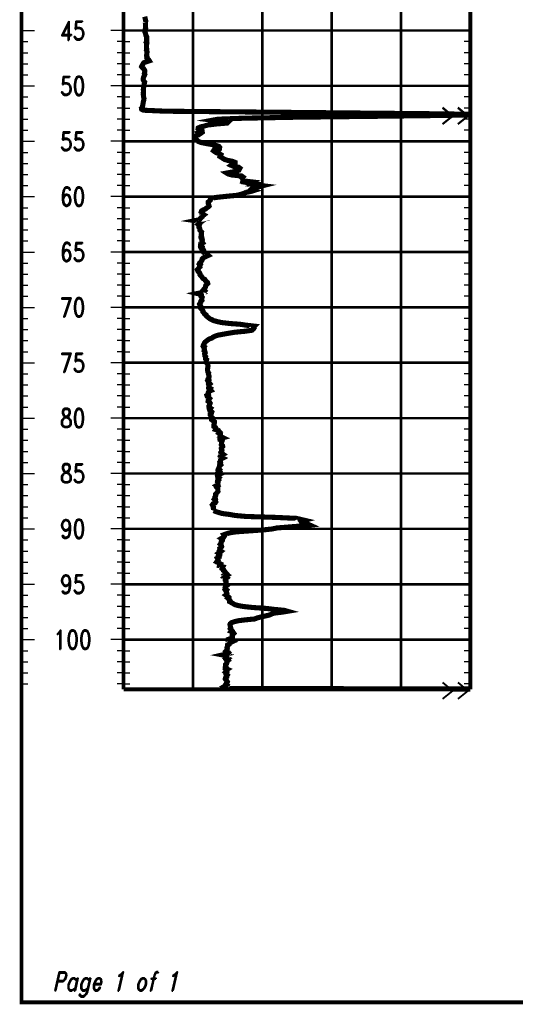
# Model space of a CAD drawing. Extents: x 0 to 10.2, y 0 to 7.6.
# Tile 1 of 8: x 0 to 1.9, y 0 to 3.9. Entities that reach past the tile are written whole.
import ezdxf
from ezdxf.enums import TextEntityAlignment as Align

# ---------------------------------------------------------------- set-up
doc = ezdxf.new("R2010")
doc.units = 0
doc.linetypes.add('Dot', pattern=[0.04, 0, -0.04])
doc.linetypes.add('Solid', pattern=[0])
doc.layers.get('0').update_dxf_attribs({"linetype": 'Solid'})
doc.styles.add('ROMAND', font='romand', dxfattribs={"height": 1})

msp = doc.modelspace()

# ---------------------------------------------------------------- linework, layer by layer
at = {"color": 7, "linetype": 'Solid', "const_width": 0.015}
for points in [[(0, 0), (10.15, 0), (10.15, 7.625), (0, 7.625), (0, 0)], [(0, 0), (10.15, 0), (10.15, 7.625), (0, 7.625), (0, 0)], [(0, 0), (10.15, 0), (10.15, 7.625), (0, 7.625), (0, 0)], [(0, 0), (10.15, 0), (10.15, 7.625), (0, 7.625), (0, 0)], [(0, 0), (10.15, 0), (10.15, 7.625), (0, 7.625), (0, 0)], [(0, 0), (10.15, 0), (10.15, 7.625), (0, 7.625), (0, 0)], [(0, 0), (10.15, 0), (10.15, 7.625), (0, 7.625), (0, 0)], [(0, 0), (10.15, 0), (10.15, 7.625), (0, 7.625), (0, 0)], [(0, 0), (10.15, 0), (10.15, 7.625), (0, 7.625), (0, 0)], [(0, 0), (10.15, 0), (10.15, 7.625), (0, 7.625), (0, 0)], [(0, 0), (10.15, 0), (10.15, 7.625), (0, 7.625), (0, 0)], [(0, 0), (10.15, 0), (10.15, 7.625), (0, 7.625), (0, 0)], [(0, 0), (10.15, 0), (10.15, 7.625), (0, 7.625), (0, 0)], [(0, 0), (10.15, 0), (10.15, 7.625), (0, 7.625), (0, 0)], [(0, 0), (10.15, 0), (10.15, 7.625), (0, 7.625), (0, 0)], [(0, 0), (10.15, 0), (10.15, 7.625), (0, 7.625), (0, 0)], [(0, 0), (10.15, 0), (10.15, 7.625), (0, 7.625), (0, 0)], [(0, 0), (10.15, 0), (10.15, 7.625), (0, 7.625), (0, 0)], [(0, 0), (10.15, 0), (10.15, 7.625), (0, 7.625), (0, 0)], [(0, 0), (10.15, 0), (10.15, 7.625), (0, 7.625), (0, 0)], [(0, 0), (10.15, 0), (10.15, 7.625), (0, 7.625), (0, 0)], [(0, 0), (10.15, 0), (10.15, 7.625), (0, 7.625), (0, 0)], [(0, 5.75), (0, 1.2265)], [(0.4, 5.75), (0.4, 1.2265)], [(0.4, 5.75), (0.4, 1.2265)], [(1.76, 5.75), (1.76, 1.2265)], [(0.4, 1.2265), (1.76, 1.2265)]]:
    msp.add_lwpolyline(points, dxfattribs=at)
at = {"color": 8, "linetype": 'Dot', "const_width": 0.01}
for points in [[(0.672, 5.75), (0.672, 1.2265)], [(0.944, 5.75), (0.944, 1.2265)], [(1.216, 5.75), (1.216, 1.2265)], [(1.488, 5.75), (1.488, 1.2265)], [(0.4, 3.8077), (1.76, 3.8077)], [(1.76, 3.8077), (0.4, 3.8077)], [(0.4, 3.5908), (1.76, 3.5908)], [(1.76, 3.5908), (0.4, 3.5908)], [(0.4, 3.3738), (1.76, 3.3738)], [(1.76, 3.3738), (0.4, 3.3738)], [(0.4, 3.1569), (1.76, 3.1569)], [(1.76, 3.1569), (0.4, 3.1569)], [(0.4, 2.9399), (1.76, 2.9399)], [(1.76, 2.9399), (0.4, 2.9399)], [(0.4, 2.723), (1.76, 2.723)], [(1.76, 2.723), (0.4, 2.723)], [(0.4, 2.506), (1.76, 2.506)], [(1.76, 2.506), (0.4, 2.506)], [(0.4, 2.2891), (1.76, 2.2891)], [(1.76, 2.2891), (0.4, 2.2891)], [(0.4, 2.0722), (1.76, 2.0722)], [(1.76, 2.0722), (0.4, 2.0722)], [(0.4, 1.8552), (1.76, 1.8552)], [(1.76, 1.8552), (0.4, 1.8552)], [(0.4, 1.6383), (1.76, 1.6383)], [(1.76, 1.6383), (0.4, 1.6383)], [(0.4, 1.4213), (1.76, 1.4213)], [(1.76, 1.4213), (0.4, 1.4213)]]:
    msp.add_lwpolyline(points, dxfattribs=at)
at = {"color": 36, "linetype": 'Solid', "const_width": 0.02}
for points in [[(0.4828, 3.862), (0.4837, 3.8582), (0.4849, 3.8544), (0.4858, 3.8506), (0.4867, 3.8468), (0.4866, 3.843), (0.4852, 3.8392)], [(0.4852, 3.8392), (0.4856, 3.8354), (0.4856, 3.8316), (0.4858, 3.8278), (0.4856, 3.8239), (0.4858, 3.8202), (0.4868, 3.8163), (0.4847, 3.8124), (0.4846, 3.8087), (0.4851, 3.8049), (0.4838, 3.8011), (0.4858, 3.7973), (0.4867, 3.7935), (0.487, 3.7897), (0.4891, 3.786), (0.491, 3.7822), (0.4905, 3.7783), (0.4907, 3.7745), (0.4905, 3.7717), (0.4907, 3.7652), (0.4886, 3.7614), (0.4914, 3.7576), (0.4903, 3.7537), (0.4899, 3.7499), (0.4899, 3.7462), (0.4902, 3.7424), (0.4901, 3.7386), (0.4911, 3.7348), (0.4897, 3.731), (0.4915, 3.7272), (0.4925, 3.7234), (0.4913, 3.7196), (0.4914, 3.7158), (0.4904, 3.712), (0.4902, 3.7082), (0.4922, 3.7044), (0.491, 3.7006), (0.4926, 3.6968), (0.4986, 3.693), (0.501, 3.6891), (0.4892, 3.6853), (0.4793, 3.6815), (0.4765, 3.6777), (0.4746, 3.6739), (0.472, 3.67), (0.4705, 3.6662), (0.4734, 3.6624), (0.4785, 3.6586), (0.4809, 3.6548), (0.4831, 3.6509), (0.4835, 3.6472), (0.4821, 3.6434), (0.4813, 3.6396), (0.4834, 3.6358), (0.4819, 3.6319), (0.4781, 3.6247), (0.4775, 3.621), (0.4766, 3.6173), (0.4775, 3.6135), (0.4794, 3.6096), (0.4825, 3.6059), (0.4821, 3.6022), (0.4809, 3.5984), (0.4811, 3.5946), (0.48, 3.5908), (0.4791, 3.587), (0.4781, 3.5832), (0.4783, 3.5794), (0.4773, 3.5757), (0.4783, 3.5719), (0.4784, 3.5682), (0.4774, 3.5644), (0.4783, 3.5607), (0.4771, 3.5569), (0.478, 3.5531), (0.478, 3.5493), (0.4791, 3.5455), (0.4801, 3.5417), (0.479, 3.538), (0.479, 3.5342), (0.4782, 3.5303), (0.477, 3.5267), (0.477, 3.5231), (0.4759, 3.5197), (0.4758, 3.5162), (0.4747, 3.5128), (0.4746, 3.5093), (0.4742, 3.5059), (0.4702, 3.5025), (0.4708, 3.4991), (0.4784, 3.4955), (0.5634, 3.4916), (0.9739, 3.4878), (1.6359, 3.4814), (1.76, 3.4795)], [(1.76, 3.4769), (1.648, 3.4749), (1.3865, 3.4716), (1.0693, 3.4679), (0.8679, 3.4641), (0.7698, 3.4603), (0.7496, 3.4565), (0.7805, 3.4527), (0.81, 3.4489), (0.8063, 3.4452), (0.7618, 3.4414), (0.731, 3.4376), (0.7172, 3.4337), (0.7016, 3.4299), (0.6927, 3.4261), (0.692, 3.4222), (0.6961, 3.4184), (0.7079, 3.4146), (0.7085, 3.4108), (0.6955, 3.407), (0.7, 3.4032), (0.6946, 3.3994), (0.6854, 3.3957), (0.6786, 3.3919), (0.6781, 3.388), (0.6811, 3.3842), (0.6847, 3.3805), (0.69, 3.3767), (0.6935, 3.3729), (0.7033, 3.3691), (0.7219, 3.3653), (0.7439, 3.3616), (0.7613, 3.3578), (0.7735, 3.354), (0.7768, 3.3501), (0.7758, 3.3441), (0.7552, 3.3403), (0.7527, 3.3365), (0.758, 3.3327), (0.7642, 3.3289), (0.7757, 3.3251), (0.7817, 3.3214), (0.7801, 3.3176), (0.7784, 3.3139), (0.785, 3.3101), (0.7901, 3.3062), (0.7966, 3.3025), (0.8093, 3.2987), (0.8282, 3.2949), (0.8373, 3.2911), (0.837, 3.2873), (0.8266, 3.2835), (0.8216, 3.2797), (0.8299, 3.2759), (0.8509, 3.2721), (0.856, 3.2683), (0.8537, 3.2644), (0.8523, 3.2606), (0.8417, 3.2568), (0.8251, 3.2531), (0.8044, 3.2493), (0.8106, 3.2454), (0.8255, 3.2416), (0.8629, 3.2378), (0.8679, 3.234), (0.8643, 3.2302), (0.8681, 3.2263), (0.8685, 3.2226), (0.8677, 3.2188), (0.8997, 3.215), (0.8908, 3.2113), (0.9161, 3.2074), (0.9091, 3.2037), (0.9452, 3.1995), (0.9308, 3.1958), (0.9056, 3.1921), (0.9039, 3.1882), (0.8996, 3.1845), (0.9106, 3.1808), (0.8987, 3.1771), (0.879, 3.1733), (0.8711, 3.1695), (0.8597, 3.1657), (0.8426, 3.1619), (0.8028, 3.1581), (0.7673, 3.1543), (0.7405, 3.1505), (0.7415, 3.1467), (0.7402, 3.1429), (0.7355, 3.1391), (0.7314, 3.1352), (0.7314, 3.1314), (0.7335, 3.1276), (0.734, 3.1237), (0.7352, 3.1199), (0.7312, 3.1161), (0.7253, 3.1123), (0.7213, 3.1085), (0.712, 3.1046), (0.7058, 3.1008), (0.7044, 3.097), (0.7092, 3.0932), (0.7084, 3.0894), (0.7152, 3.0855), (0.7106, 3.0818), (0.7088, 3.078), (0.7037, 3.0742), (0.6999, 3.0703), (0.6981, 3.0665), (0.6812, 3.063), (0.7059, 3.0595), (0.7006, 3.0557), (0.6962, 3.052), (0.6923, 3.0483), (0.6967, 3.0445), (0.6952, 3.0408), (0.6954, 3.037), (0.6984, 3.0334), (0.6993, 3.0296), (0.6991, 3.0257), (0.7024, 3.0219), (0.706, 3.0181), (0.7056, 3.0143), (0.7047, 3.0105), (0.7049, 3.0067), (0.7058, 3.0029), (0.703, 2.999), (0.7036, 2.9952), (0.7082, 2.9915), (0.7089, 2.9877), (0.7071, 2.9838), (0.7081, 2.98), (0.7103, 2.9762), (0.7025, 2.9724), (0.7021, 2.9686), (0.7016, 2.9648), (0.7063, 2.961), (0.7031, 2.9572), (0.7052, 2.9534), (0.7124, 2.9496), (0.7145, 2.9458), (0.714, 2.9419), (0.7145, 2.9382), (0.7201, 2.9344), (0.7276, 2.9305), (0.7322, 2.9266), (0.7239, 2.9229), (0.7114, 2.9163), (0.7081, 2.9126), (0.7083, 2.9088), (0.7053, 2.9049), (0.7035, 2.9011), (0.6985, 2.8972), (0.6966, 2.8935), (0.7007, 2.8897), (0.6985, 2.8858), (0.6994, 2.882), (0.6954, 2.8782), (0.6934, 2.8743), (0.6893, 2.8705), (0.6908, 2.8667), (0.6928, 2.863), (0.6975, 2.8591), (0.6997, 2.8552), (0.6993, 2.8514), (0.7019, 2.8476), (0.7063, 2.8438), (0.7089, 2.8399), (0.7113, 2.8362), (0.7188, 2.8324), (0.7203, 2.8286), (0.7249, 2.8248), (0.729, 2.8208), (0.7301, 2.817), (0.7263, 2.8132), (0.7222, 2.8095), (0.7214, 2.8056), (0.7208, 2.8018), (0.7184, 2.798), (0.7152, 2.7943), (0.7121, 2.7904), (0.7179, 2.7866), (0.7149, 2.7828), (0.6893, 2.7774), (0.7048, 2.7736), (0.7056, 2.7698), (0.7043, 2.766), (0.708, 2.7622), (0.7069, 2.7585), (0.7063, 2.7547), (0.7072, 2.7509), (0.7029, 2.7471), (0.7027, 2.7432), (0.7, 2.7394), (0.6978, 2.7356), (0.6994, 2.7318), (0.7027, 2.728), (0.7039, 2.7242), (0.7021, 2.7205), (0.7058, 2.7167), (0.7092, 2.7129), (0.7114, 2.709), (0.711, 2.7052), (0.7148, 2.7015), (0.7171, 2.6976), (0.7235, 2.6938), (0.7241, 2.69), (0.7285, 2.6862), (0.7334, 2.6824), (0.7381, 2.6786), (0.7461, 2.6749), (0.7533, 2.6711), (0.7676, 2.6673), (0.7848, 2.6635), (0.8182, 2.6597), (0.8566, 2.6569), (0.8811, 2.6532), (0.9132, 2.6495), (0.9093, 2.6457), (0.9115, 2.6419), (0.909, 2.6382), (0.9034, 2.6333), (0.8764, 2.6295), (0.8368, 2.6257), (0.8131, 2.6219), (0.7917, 2.618), (0.7706, 2.6143), (0.7586, 2.6104), (0.751, 2.6066), (0.7463, 2.6028), (0.7354, 2.5989), (0.7297, 2.5951), (0.725, 2.5912), (0.7202, 2.5874), (0.7169, 2.5836), (0.7162, 2.5797), (0.7129, 2.5759), (0.712, 2.5721), (0.7168, 2.5683), (0.7148, 2.5645), (0.7166, 2.5606), (0.7174, 2.5568), (0.7161, 2.553), (0.7193, 2.5492), (0.7202, 2.5453), (0.718, 2.5415), (0.7182, 2.5376), (0.7185, 2.5339), (0.7218, 2.5301), (0.7209, 2.5263), (0.7212, 2.5224), (0.7255, 2.5186), (0.7244, 2.5149), (0.7236, 2.5111), (0.7244, 2.5073), (0.7288, 2.5034), (0.73, 2.4997), (0.7311, 2.493), (0.7303, 2.4892), (0.7305, 2.4854), (0.7287, 2.4814), (0.7287, 2.4775), (0.7299, 2.4737), (0.7306, 2.4699), (0.7335, 2.466), (0.7325, 2.4622), (0.7337, 2.4584), (0.7349, 2.4546), (0.7352, 2.4507), (0.7345, 2.4469), (0.7318, 2.4431), (0.7341, 2.4392), (0.73, 2.4354), (0.7318, 2.4316), (0.7358, 2.4278), (0.7386, 2.424), (0.7337, 2.4202), (0.735, 2.4163), (0.7341, 2.4124), (0.7336, 2.4087), (0.741, 2.4049), (0.7389, 2.401), (0.7426, 2.3972), (0.7344, 2.3934), (0.732, 2.3895), (0.7322, 2.3858), (0.733, 2.382), (0.7267, 2.3781), (0.7279, 2.3743), (0.7331, 2.3705), (0.7372, 2.3667), (0.7338, 2.3629), (0.7321, 2.359), (0.7314, 2.3553), (0.7372, 2.3515), (0.7395, 2.3477), (0.7377, 2.3439), (0.7369, 2.3401), (0.7345, 2.3362), (0.735, 2.3324), (0.7404, 2.3286), (0.7362, 2.3248), (0.7374, 2.3209), (0.7429, 2.3171), (0.7461, 2.3133), (0.7448, 2.3094), (0.7395, 2.3056), (0.7398, 2.3018), (0.7431, 2.298), (0.7428, 2.2942), (0.7475, 2.2904), (0.7465, 2.2865), (0.7456, 2.2827), (0.7507, 2.2789), (0.7562, 2.275), (0.7564, 2.2712), (0.755, 2.2675), (0.7546, 2.2637), (0.7543, 2.2598), (0.7545, 2.2559), (0.7607, 2.2521), (0.7626, 2.2484), (0.7606, 2.2445), (0.7719, 2.2407), (0.7735, 2.237), (0.7774, 2.2334), (0.7741, 2.2297), (0.7795, 2.226), (0.7789, 2.2222), (0.7782, 2.2184), (0.7906, 2.2123), (0.7775, 2.2085), (0.778, 2.2047), (0.7868, 2.2009), (0.7856, 2.1971), (0.7837, 2.1933), (0.784, 2.1896), (0.7833, 2.1858), (0.7878, 2.182), (0.7887, 2.1782), (0.7847, 2.1744), (0.7829, 2.1706), (0.7837, 2.1668), (0.7858, 2.163), (0.7847, 2.1592), (0.7819, 2.1554), (0.7843, 2.1516), (0.7897, 2.1478), (0.7812, 2.144), (0.7791, 2.1402), (0.7823, 2.1363), (0.7893, 2.1326), (0.7822, 2.1288), (0.7798, 2.125), (0.7799, 2.1212), (0.7775, 2.1174), (0.7799, 2.1135), (0.7777, 2.1097), (0.7806, 2.1059), (0.7766, 2.1021), (0.7753, 2.0982), (0.7739, 2.0944), (0.7719, 2.0906), (0.776, 2.0869), (0.7727, 2.0831), (0.7763, 2.0795), (0.7721, 2.0757), (0.778, 2.0703), (0.7696, 2.0666), (0.768, 2.0628), (0.769, 2.059), (0.7742, 2.0552), (0.7711, 2.0515), (0.7731, 2.0477), (0.7687, 2.0439), (0.768, 2.04), (0.7704, 2.0363), (0.7694, 2.0325), (0.7702, 2.0287), (0.7639, 2.0249), (0.769, 2.0211), (0.7661, 2.0174), (0.77, 2.0136), (0.77, 2.0098), (0.7694, 2.0059), (0.7702, 2.0021), (0.7673, 1.9983), (0.7638, 1.9945), (0.7607, 1.9908), (0.7616, 1.987), (0.7604, 1.9832), (0.7581, 1.9794), (0.7594, 1.9756), (0.7561, 1.9718), (0.7602, 1.9681), (0.7592, 1.9643), (0.7613, 1.9605), (0.7591, 1.9568), (0.7509, 1.9531), (0.7481, 1.9493), (0.7504, 1.9455), (0.7524, 1.9417), (0.7514, 1.938), (0.754, 1.9306), (0.753, 1.9268)], [(0.753, 1.9268), (0.7617, 1.923), (0.7741, 1.9191), (0.7876, 1.9153), (0.8173, 1.9115), (0.8374, 1.9077), (0.8797, 1.9039), (0.9957, 1.9002), (1.0769, 1.8964), (1.0938, 1.8926), (1.1098, 1.8888), (1.0955, 1.885), (1.0976, 1.8813), (1.1144, 1.8775), (1.1227, 1.8737), (1.1309, 1.87), (1.0936, 1.8662), (1.0467, 1.8625), (1.0004, 1.8587), (0.983, 1.8549), (0.9483, 1.8512), (0.8928, 1.8473), (0.8416, 1.8436), (0.817, 1.8399), (0.804, 1.8362), (0.7934, 1.8323), (0.7961, 1.8286), (0.7941, 1.8248), (0.79, 1.8211), (0.7832, 1.8173), (0.7886, 1.8135), (0.7877, 1.8098), (0.7832, 1.8061), (0.7822, 1.8024), (0.7827, 1.7986), (0.7794, 1.7948), (0.7828, 1.791), (0.7847, 1.7861), (0.7825, 1.7825), (0.7775, 1.7787), (0.7785, 1.7749), (0.7764, 1.7711), (0.7826, 1.7673), (0.7783, 1.7636), (0.7726, 1.7598), (0.7779, 1.756), (0.7772, 1.7522), (0.7724, 1.7484), (0.7738, 1.7446), (0.7675, 1.7408), (0.7696, 1.737), (0.7708, 1.7332), (0.7678, 1.7295), (0.7651, 1.7257), (0.7718, 1.722), (0.7793, 1.7182), (0.7767, 1.7145), (0.7759, 1.7107), (0.7887, 1.7069), (0.7864, 1.7032), (0.786, 1.6995), (0.7915, 1.6958), (0.792, 1.692), (0.7971, 1.6882), (0.7983, 1.6845), (0.8024, 1.6808), (0.798, 1.677), (0.8054, 1.6732), (0.7997, 1.6695), (0.7954, 1.6657), (0.8029, 1.662), (0.7982, 1.6582), (0.7985, 1.6545), (0.8015, 1.6507), (0.8016, 1.6456), (0.8028, 1.6419), (0.7993, 1.638), (0.8057, 1.6343), (0.8006, 1.6304), (0.7985, 1.6266), (0.8004, 1.6228), (0.7983, 1.619), (0.8041, 1.6152), (0.8015, 1.6113), (0.8036, 1.6075), (0.8047, 1.6037), (0.8056, 1.6), (0.801, 1.5962), (0.8067, 1.5924), (0.8109, 1.5887), (0.8081, 1.5849), (0.8135, 1.5812), (0.8136, 1.5774), (0.817, 1.5736), (0.8164, 1.5699), (0.8234, 1.566), (0.8299, 1.5623), (0.8361, 1.5585), (0.8495, 1.5547), (0.8705, 1.551), (0.9062, 1.5472), (0.9601, 1.5435), (0.991, 1.5398), (1.0298, 1.5361), (1.0427, 1.5324), (1.0194, 1.5286), (0.988, 1.5249), (0.9798, 1.5212), (0.9715, 1.5175), (0.955, 1.5138), (0.939, 1.51), (0.9235, 1.5063), (0.9147, 1.5023), (0.8789, 1.4989), (0.8482, 1.4951), (0.8341, 1.4914), (0.8228, 1.4875), (0.8185, 1.4838), (0.817, 1.48), (0.8184, 1.4762), (0.8188, 1.4724), (0.8199, 1.4685), (0.818, 1.4647), (0.8214, 1.4609), (0.8245, 1.4571), (0.8213, 1.4533), (0.8295, 1.4496), (0.8323, 1.4458), (0.8285, 1.442), (0.8259, 1.4382), (0.8273, 1.4344), (0.827, 1.4306), (0.8224, 1.4268), (0.8127, 1.423), (0.8141, 1.4193), (0.8122, 1.4155), (0.8238, 1.4118), (0.8163, 1.4081), (0.8151, 1.4043), (0.8082, 1.4005), (0.8088, 1.3967), (0.8067, 1.3929), (0.8052, 1.3891), (0.8067, 1.3852), (0.8058, 1.3815), (0.8025, 1.3777), (0.8091, 1.3739), (0.8121, 1.3701), (0.809, 1.3663), (0.788, 1.3614), (0.8052, 1.3581), (0.8039, 1.3542), (0.8012, 1.3505), (0.8091, 1.3466), (0.8045, 1.3428), (0.809, 1.339), (0.8045, 1.3352), (0.8047, 1.3314), (0.8042, 1.3276), (0.8, 1.3238), (0.8002, 1.3201), (0.8014, 1.3163), (0.7987, 1.3125), (0.7987, 1.3088), (0.8072, 1.305), (0.8015, 1.3012), (0.8036, 1.2974), (0.7996, 1.2936), (0.804, 1.2899), (0.8023, 1.2861), (0.8064, 1.2823), (0.8034, 1.2785), (0.8041, 1.2748), (0.7994, 1.271), (0.7987, 1.2673), (0.8014, 1.2635), (0.8046, 1.2597), (0.8069, 1.256), (0.8048, 1.2522), (0.8021, 1.2484), (0.8056, 1.2447), (0.802, 1.241), (0.7951, 1.2374), (0.8019, 1.2337), (0.8174, 1.2299), (1.76, 1.2279)]]:
    msp.add_lwpolyline(points, dxfattribs=at)
at = {"color": 7, "linetype": 'Solid'}
for points in [[(0, 3.8077), (0.05, 3.8077)], [(0, 3.8077), (0.025, 3.8077)], [(0.4, 3.8077), (0.35, 3.8077)], [(0.4, 3.8077), (0.375, 3.8077)], [(0.4, 3.8077), (0.425, 3.8077)], [(1.76, 3.8077), (1.735, 3.8077)], [(0, 3.7643), (0.025, 3.7643)], [(0.4, 3.7643), (0.375, 3.7643)], [(0.4, 3.7643), (0.425, 3.7643)], [(1.76, 3.7643), (1.735, 3.7643)], [(0, 3.7209), (0.025, 3.7209)], [(0.4, 3.7209), (0.375, 3.7209)], [(0.4, 3.7209), (0.425, 3.7209)], [(1.76, 3.7209), (1.735, 3.7209)], [(0, 3.6775), (0.025, 3.6775)], [(0.4, 3.6775), (0.375, 3.6775)], [(0.4, 3.6775), (0.425, 3.6775)], [(1.76, 3.6775), (1.735, 3.6775)], [(0, 3.6341), (0.025, 3.6341)], [(0.4, 3.6341), (0.375, 3.6341)], [(0.4, 3.6341), (0.425, 3.6341)], [(1.76, 3.6341), (1.735, 3.6341)], [(0, 3.5908), (0.05, 3.5908)], [(0, 3.5908), (0.025, 3.5908)], [(0.4, 3.5908), (0.35, 3.5908)], [(0.4, 3.5908), (0.375, 3.5908)], [(0.4, 3.5908), (0.425, 3.5908)], [(1.76, 3.5908), (1.735, 3.5908)], [(0, 3.5474), (0.025, 3.5474)], [(0.4, 3.5474), (0.375, 3.5474)], [(0.4, 3.5474), (0.425, 3.5474)], [(1.76, 3.5474), (1.735, 3.5474)], [(0, 3.504), (0.025, 3.504)], [(0.4, 3.504), (0.375, 3.504)], [(0.4, 3.504), (0.425, 3.504)], [(1.76, 3.504), (1.735, 3.504)], [(0, 3.4606), (0.025, 3.4606)], [(0.4, 3.4606), (0.375, 3.4606)], [(0.4, 3.4606), (0.425, 3.4606)], [(1.76, 3.4606), (1.735, 3.4606)], [(0, 3.4172), (0.025, 3.4172)], [(0.4, 3.4172), (0.375, 3.4172)], [(0.4, 3.4172), (0.425, 3.4172)], [(1.76, 3.4172), (1.735, 3.4172)], [(0, 3.3738), (0.05, 3.3738)], [(0, 3.3738), (0.025, 3.3738)], [(0.4, 3.3738), (0.35, 3.3738)], [(0.4, 3.3738), (0.375, 3.3738)], [(0.4, 3.3738), (0.425, 3.3738)], [(1.76, 3.3738), (1.735, 3.3738)], [(0, 3.3304), (0.025, 3.3304)], [(0.4, 3.3304), (0.375, 3.3304)], [(0.4, 3.3304), (0.425, 3.3304)], [(1.76, 3.3304), (1.735, 3.3304)], [(0, 3.287), (0.025, 3.287)], [(0.4, 3.287), (0.375, 3.287)], [(0.4, 3.287), (0.425, 3.287)], [(1.76, 3.287), (1.735, 3.287)], [(0, 3.2436), (0.025, 3.2436)], [(0.4, 3.2436), (0.375, 3.2436)], [(0.4, 3.2436), (0.425, 3.2436)], [(1.76, 3.2436), (1.735, 3.2436)], [(0, 3.2003), (0.025, 3.2003)], [(0.4, 3.2003), (0.375, 3.2003)], [(0.4, 3.2003), (0.425, 3.2003)], [(1.76, 3.2003), (1.735, 3.2003)], [(0, 3.1569), (0.05, 3.1569)], [(0, 3.1569), (0.025, 3.1569)], [(0.4, 3.1569), (0.35, 3.1569)], [(0.4, 3.1569), (0.375, 3.1569)], [(0.4, 3.1569), (0.425, 3.1569)], [(1.76, 3.1569), (1.735, 3.1569)], [(0, 3.1135), (0.025, 3.1135)], [(0.4, 3.1135), (0.375, 3.1135)], [(0.4, 3.1135), (0.425, 3.1135)], [(1.76, 3.1135), (1.735, 3.1135)], [(0, 3.0701), (0.025, 3.0701)], [(0.4, 3.0701), (0.375, 3.0701)], [(0.4, 3.0701), (0.425, 3.0701)], [(1.76, 3.0701), (1.735, 3.0701)], [(0, 3.0267), (0.025, 3.0267)], [(0.4, 3.0267), (0.375, 3.0267)], [(0.4, 3.0267), (0.425, 3.0267)], [(1.76, 3.0267), (1.735, 3.0267)], [(0, 2.9833), (0.025, 2.9833)], [(0.4, 2.9833), (0.375, 2.9833)], [(0.4, 2.9833), (0.425, 2.9833)], [(1.76, 2.9833), (1.735, 2.9833)], [(0, 2.9399), (0.05, 2.9399)], [(0, 2.9399), (0.025, 2.9399)], [(0.4, 2.9399), (0.35, 2.9399)], [(0.4, 2.9399), (0.375, 2.9399)], [(0.4, 2.9399), (0.425, 2.9399)], [(1.76, 2.9399), (1.735, 2.9399)], [(0, 2.8965), (0.025, 2.8965)], [(0.4, 2.8965), (0.375, 2.8965)], [(0.4, 2.8965), (0.425, 2.8965)], [(1.76, 2.8965), (1.735, 2.8965)], [(0, 2.8531), (0.025, 2.8531)], [(0.4, 2.8531), (0.375, 2.8531)], [(0.4, 2.8531), (0.425, 2.8531)], [(1.76, 2.8531), (1.735, 2.8531)], [(0, 2.8098), (0.025, 2.8098)], [(0.4, 2.8098), (0.375, 2.8098)], [(0.4, 2.8098), (0.425, 2.8098)], [(1.76, 2.8098), (1.735, 2.8098)], [(0, 2.7664), (0.025, 2.7664)], [(0.4, 2.7664), (0.375, 2.7664)], [(0.4, 2.7664), (0.425, 2.7664)], [(1.76, 2.7664), (1.735, 2.7664)], [(0, 2.723), (0.05, 2.723)], [(0, 2.723), (0.025, 2.723)], [(0.4, 2.723), (0.35, 2.723)], [(0.4, 2.723), (0.375, 2.723)], [(0.4, 2.723), (0.425, 2.723)], [(1.76, 2.723), (1.735, 2.723)], [(0, 2.6796), (0.025, 2.6796)], [(0.4, 2.6796), (0.375, 2.6796)], [(0.4, 2.6796), (0.425, 2.6796)], [(1.76, 2.6796), (1.735, 2.6796)], [(0, 2.6362), (0.025, 2.6362)], [(0.4, 2.6362), (0.375, 2.6362)], [(0.4, 2.6362), (0.425, 2.6362)], [(1.76, 2.6362), (1.735, 2.6362)], [(0, 2.5928), (0.025, 2.5928)], [(0.4, 2.5928), (0.375, 2.5928)], [(0.4, 2.5928), (0.425, 2.5928)], [(1.76, 2.5928), (1.735, 2.5928)], [(0, 2.5494), (0.025, 2.5494)], [(0.4, 2.5494), (0.375, 2.5494)], [(0.4, 2.5494), (0.425, 2.5494)], [(1.76, 2.5494), (1.735, 2.5494)], [(0, 2.506), (0.05, 2.506)], [(0, 2.506), (0.025, 2.506)], [(0.4, 2.506), (0.35, 2.506)], [(0.4, 2.506), (0.375, 2.506)], [(0.4, 2.506), (0.425, 2.506)], [(1.76, 2.506), (1.735, 2.506)], [(0, 2.4627), (0.025, 2.4627)], [(0.4, 2.4627), (0.375, 2.4627)], [(0.4, 2.4627), (0.425, 2.4627)], [(1.76, 2.4627), (1.735, 2.4627)], [(0, 2.4193), (0.025, 2.4193)], [(0.4, 2.4193), (0.375, 2.4193)], [(0.4, 2.4193), (0.425, 2.4193)], [(1.76, 2.4193), (1.735, 2.4193)], [(0, 2.3759), (0.025, 2.3759)], [(0.4, 2.3759), (0.375, 2.3759)], [(0.4, 2.3759), (0.425, 2.3759)], [(1.76, 2.3759), (1.735, 2.3759)], [(0, 2.3325), (0.025, 2.3325)], [(0.4, 2.3325), (0.375, 2.3325)], [(0.4, 2.3325), (0.425, 2.3325)], [(1.76, 2.3325), (1.735, 2.3325)], [(0, 2.2891), (0.05, 2.2891)], [(0, 2.2891), (0.025, 2.2891)], [(0.4, 2.2891), (0.35, 2.2891)], [(0.4, 2.2891), (0.375, 2.2891)], [(0.4, 2.2891), (0.425, 2.2891)], [(1.76, 2.2891), (1.735, 2.2891)], [(0, 2.2457), (0.025, 2.2457)], [(0.4, 2.2457), (0.375, 2.2457)], [(0.4, 2.2457), (0.425, 2.2457)], [(1.76, 2.2457), (1.735, 2.2457)], [(0, 2.2023), (0.025, 2.2023)], [(0.4, 2.2023), (0.375, 2.2023)], [(0.4, 2.2023), (0.425, 2.2023)], [(1.76, 2.2023), (1.735, 2.2023)], [(0, 2.1589), (0.025, 2.1589)], [(0.4, 2.1589), (0.375, 2.1589)], [(0.4, 2.1589), (0.425, 2.1589)], [(1.76, 2.1589), (1.735, 2.1589)], [(0, 2.1155), (0.025, 2.1155)], [(0.4, 2.1155), (0.375, 2.1155)], [(0.4, 2.1155), (0.425, 2.1155)], [(1.76, 2.1155), (1.735, 2.1155)], [(0, 2.0722), (0.05, 2.0722)], [(0, 2.0722), (0.025, 2.0722)], [(0.4, 2.0722), (0.35, 2.0722)], [(0.4, 2.0722), (0.375, 2.0722)], [(0.4, 2.0722), (0.425, 2.0722)], [(1.76, 2.0722), (1.735, 2.0722)], [(0, 2.0288), (0.025, 2.0288)], [(0.4, 2.0288), (0.375, 2.0288)], [(0.4, 2.0288), (0.425, 2.0288)], [(1.76, 2.0288), (1.735, 2.0288)], [(0, 1.9854), (0.025, 1.9854)], [(0.4, 1.9854), (0.375, 1.9854)], [(0.4, 1.9854), (0.425, 1.9854)], [(1.76, 1.9854), (1.735, 1.9854)], [(0, 1.942), (0.025, 1.942)], [(0.4, 1.942), (0.375, 1.942)], [(0.4, 1.942), (0.425, 1.942)], [(1.76, 1.942), (1.735, 1.942)], [(0, 1.8986), (0.025, 1.8986)], [(0.4, 1.8986), (0.375, 1.8986)], [(0.4, 1.8986), (0.425, 1.8986)], [(1.76, 1.8986), (1.735, 1.8986)], [(0, 1.8552), (0.05, 1.8552)], [(0, 1.8552), (0.025, 1.8552)], [(0.4, 1.8552), (0.35, 1.8552)], [(0.4, 1.8552), (0.375, 1.8552)], [(0.4, 1.8552), (0.425, 1.8552)], [(1.76, 1.8552), (1.735, 1.8552)], [(0, 1.8118), (0.025, 1.8118)], [(0.4, 1.8118), (0.375, 1.8118)], [(0.4, 1.8118), (0.425, 1.8118)], [(1.76, 1.8118), (1.735, 1.8118)], [(0, 1.7684), (0.025, 1.7684)], [(0.4, 1.7684), (0.375, 1.7684)], [(0.4, 1.7684), (0.425, 1.7684)], [(1.76, 1.7684), (1.735, 1.7684)], [(0, 1.7251), (0.025, 1.7251)], [(0.4, 1.7251), (0.375, 1.7251)], [(0.4, 1.7251), (0.425, 1.7251)], [(1.76, 1.7251), (1.735, 1.7251)], [(0, 1.6817), (0.025, 1.6817)], [(0.4, 1.6817), (0.375, 1.6817)], [(0.4, 1.6817), (0.425, 1.6817)], [(1.76, 1.6817), (1.735, 1.6817)], [(0, 1.6383), (0.05, 1.6383)], [(0, 1.6383), (0.025, 1.6383)], [(0.4, 1.6383), (0.35, 1.6383)], [(0.4, 1.6383), (0.375, 1.6383)], [(0.4, 1.6383), (0.425, 1.6383)], [(1.76, 1.6383), (1.735, 1.6383)], [(0, 1.5949), (0.025, 1.5949)], [(0.4, 1.5949), (0.375, 1.5949)], [(0.4, 1.5949), (0.425, 1.5949)], [(1.76, 1.5949), (1.735, 1.5949)], [(0, 1.5515), (0.025, 1.5515)], [(0.4, 1.5515), (0.375, 1.5515)], [(0.4, 1.5515), (0.425, 1.5515)], [(1.76, 1.5515), (1.735, 1.5515)], [(0, 1.5081), (0.025, 1.5081)], [(0.4, 1.5081), (0.375, 1.5081)], [(0.4, 1.5081), (0.425, 1.5081)], [(1.76, 1.5081), (1.735, 1.5081)], [(0, 1.4647), (0.025, 1.4647)], [(0.4, 1.4647), (0.375, 1.4647)], [(0.4, 1.4647), (0.425, 1.4647)], [(1.76, 1.4647), (1.735, 1.4647)], [(0, 1.4213), (0.05, 1.4213)], [(0, 1.4213), (0.025, 1.4213)], [(0.4, 1.4213), (0.35, 1.4213)], [(0.4, 1.4213), (0.375, 1.4213)], [(0.4, 1.4213), (0.425, 1.4213)], [(1.76, 1.4213), (1.735, 1.4213)], [(0, 1.3779), (0.025, 1.3779)], [(0.4, 1.3779), (0.375, 1.3779)], [(0.4, 1.3779), (0.425, 1.3779)], [(1.76, 1.3779), (1.735, 1.3779)], [(0, 1.3346), (0.025, 1.3346)], [(0.4, 1.3346), (0.375, 1.3346)], [(0.4, 1.3346), (0.425, 1.3346)], [(1.76, 1.3346), (1.735, 1.3346)], [(0, 1.2912), (0.025, 1.2912)], [(0.4, 1.2912), (0.375, 1.2912)], [(0.4, 1.2912), (0.425, 1.2912)], [(1.76, 1.2912), (1.735, 1.2912)], [(0, 1.2478), (0.025, 1.2478)], [(0.4, 1.2478), (0.375, 1.2478)], [(0.4, 1.2478), (0.425, 1.2478)], [(1.76, 1.2478), (1.735, 1.2478)]]:
    msp.add_lwpolyline(points, dxfattribs=at)

# ---------------------------------------------------------------- texts
at = {"color": 7, "style": 'ROMAND', "width": 0.78}
for s, p in [('45', (0.2, 3.8077)), ('50', (0.2, 3.5908)), ('55', (0.2, 3.3738)), ('60', (0.2, 3.1569)), ('65', (0.2, 2.9399)), ('70', (0.2, 2.723)), ('75', (0.2, 2.506)), ('80', (0.2, 2.2891)), ('85', (0.2, 2.0722)), ('90', (0.2, 1.8552)), ('95', (0.2, 1.6383)), ('100', (0.2, 1.4213))]:
    msp.add_text(s, height=0.0744, dxfattribs=at).set_placement(p, align=Align.MIDDLE_CENTER)
for p in [(1.76, 3.4794), (1.76, 3.4774), (1.76, 1.2266)]:
    msp.add_text('>>', height=0.0744, dxfattribs=at).set_placement(p, align=Align.MIDDLE_RIGHT)
at = {"color": 7, "style": 'ROMAND', "oblique": 13, "width": 0.78}
msp.add_text('Page 1 of 1', height=0.0744, dxfattribs=at).set_placement((0.12, 0.12), align=Align.TOP_LEFT)

doc.saveas('drawing.dxf')
